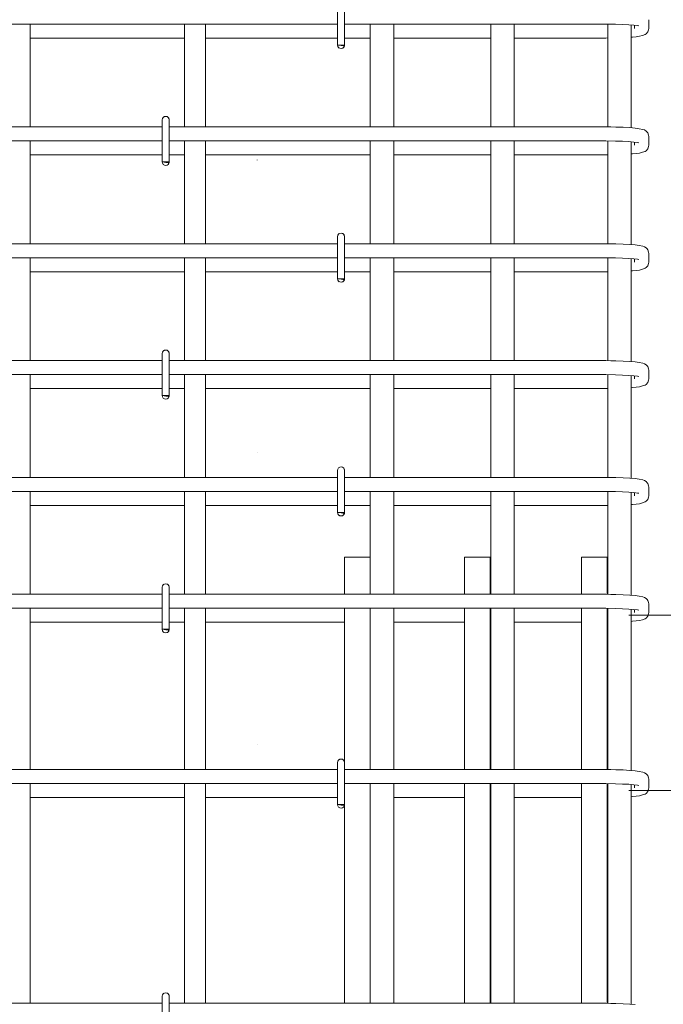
# Model space of a CAD drawing. Header units: millimetres. Extents: x 22882 to 32023, y -25742 to 9757.
# Tile 17 of 24: x 24287 to 24837, y 5917 to 6760. Entities that reach past the tile are written whole.
import ezdxf

# ---------------------------------------------------------------- set-up
doc = ezdxf.new("R2010")
doc.units = ezdxf.units.MM
doc.linetypes.add('ADSK_Линия разреза', pattern=[500, 0, -250, 0, -250])
doc.linetypes.add('ADSK_Пунктирная_п5', pattern=[125, 0, -125])
for name, color, linetype, lineweight in [('A-____-____-DIMS', 211, 'Continuous', 9), ('A-____-____-DIMS-25', 211, 'Continuous', 9), ('G-____-____-SYMB', 111, 'ADSK_Пунктирная_п5', 20), ('S-RBAR-____-OTLN', 171, 'Continuous', 100)]:
    doc.layers.add(name, color=color, linetype=linetype, lineweight=lineweight)
doc.styles.add('GOST Common_I_1', font='GOST_Common Italic.ttf', dxfattribs={"width": 0.8, "height": 62.5})
doc.dimstyles.new('ADSK_Для_арматуры_Основной_2_5_мм_шаг_кол-во_Стрелки_точный', dxfattribs={"dimscale": 304.8, "dimtxt": 0.206224, "dimasz": 0, "dimexe": 0.123031, "dimexo": 0.000403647, "dimgap": 0.032808, "dimtad": 1, "dimdec": 0, "dimlfac": 304.8, "dimdsep": 46, "dimtxsty": 'GOST Common_I_1', "dimblk2": 'NONE', "dimsah": 1, "dimcen": 0.09, "dimdle": 0.123031, "dimazin": 0, "dimtfac": 1, "dimtdec": 4, "dimtix": 1, "dimtmove": 0, "dimatfit": 3, "dimfxl": 1, "dimtvp": 1, "dimtfill": 1, "dimtolj": 1, "dimtzin": 0, "dimarcsym": 2})
doc.dimstyles.new('ADSK_Для_арматуры_Основной_2_5_мм_шаг_кол-во_Стрелки_точный_1', dxfattribs={"dimscale": 304.8, "dimtxt": 0.206224, "dimasz": 0.246063, "dimexe": 0.123031, "dimexo": 0.000403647, "dimgap": 0.032808, "dimtad": 1, "dimdec": 0, "dimlfac": 304.8, "dimdsep": 46, "dimtxsty": 'GOST Common_I_1', "dimsah": 1, "dimcen": 0.09, "dimdle": 0.123031, "dimazin": 0, "dimtfac": 1, "dimtdec": 4, "dimtix": 1, "dimtmove": 0, "dimatfit": 3, "dimfxl": 1, "dimtvp": 1, "dimtfill": 1, "dimtolj": 1, "dimtzin": 0, "dimarcsym": 2})
doc.dimstyles.new('ADSK_Округление_5мм__Узкий_', dxfattribs={"dimscale": 304.8, "dimtxt": 0.206224, "dimasz": 0.147638, "dimexe": 0.123031, "dimexo": 0.000269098, "dimgap": 0.032808, "dimtad": 1, "dimdec": 0, "dimlfac": 304.8, "dimrnd": 5, "dimdsep": 46, "dimtxsty": 'GOST Common_I_1', "dimblk1": 'OBLIQUE', "dimblk2": 'OBLIQUE', "dimsah": 1, "dimcen": 0.09, "dimdle": 0.123031, "dimazin": 0, "dimtfac": 1, "dimtdec": 4, "dimtix": 1, "dimtmove": 0, "dimatfit": 3, "dimfxl": 1, "dimtvp": 1, "dimtfill": 1, "dimtolj": 1, "dimtzin": 0, "dimlwd": 20, "dimlwe": 20, "dimarcsym": 2})

# ---------------------------------------------------------------- blocks, each defined once
blk = doc.blocks.new('DIMBLOCK6-КЖ1_ПЭ_ВЭ2_Армирование_Пилоны_Пм-2_2_1-1')
at = {"layer": 'A-____-____-DIMS-25', "lineweight": 40}
for p, q in [((25044.63, 6850), (25022.13, 6872.5)), ((25044.63, 6850), (25067.13, 6827.5)), ((25044.63, 6250), (25022.13, 6272.5)), ((25044.63, 6250), (25067.13, 6227.5))]:
    blk.add_line(p, q, dxfattribs=at)
at = {"layer": 'A-____-____-DIMS-25', "lineweight": 20}
for p, q in [((25044.63, 6850), (24808, 6850)), ((25044.63, 6850), (25044.63, 6250)), ((25044.63, 6850), (25082.13, 6850)), ((25044.63, 6250), (24808, 6250)), ((25044.63, 6250), (25082.13, 6250))]:
    blk.add_line(p, q, dxfattribs=at)
at = {"layer": 'A-____-____-DIMS-25', "color": 0, "lineweight": 20, "insert": (24952.95, 6497.26), "char_height": 62.5, "width": 126.5667, "attachment_point": 1, "rotation": 90, "line_spacing_factor": 1.022761, "style": 'GOST Common_I_1', "bg_fill": 3, "box_fill_scale": 1.25, "bg_fill_color": 256, "bg_fill_true_color": 13158600, "bg_fill_transparency": 0}
blk.add_mtext('600', dxfattribs=at)
blk = doc.blocks.new('_Oblique')
at = {"color": 0, "linetype": 'ByBlock', "lineweight": -2}
blk.add_line((-0.5, -0.5), (0.5, 0.5), dxfattribs=at)
blk = doc.blocks.new('DIMBLOCK7-КЖ1_ПЭ_ВЭ2_Армирование_Пилоны_Пм-2_2_1-1')
at = {"layer": 'A-____-____-DIMS-25', "lineweight": 40}
for p, q in [((25044.63, 6250), (25022.13, 6272.5)), ((25044.63, 6250), (25067.13, 6227.5)), ((25044.63, 6100), (25022.13, 6122.5)), ((25044.63, 6100), (25067.13, 6077.5))]:
    blk.add_line(p, q, dxfattribs=at)
at = {"layer": 'A-____-____-DIMS-25', "lineweight": 20}
for p, q in [((25044.63, 6250), (24808, 6250)), ((25044.63, 6250), (25044.63, 6100)), ((25044.63, 6250), (25082.13, 6250)), ((25044.63, 6100), (24808, 6100)), ((25044.63, 6100), (25082.13, 6100))]:
    blk.add_line(p, q, dxfattribs=at)
at = {"layer": 'A-____-____-DIMS-25', "color": 0, "lineweight": 20, "insert": (24952.95, 6127.06), "char_height": 62.5, "width": 115.0606, "attachment_point": 1, "rotation": 90, "line_spacing_factor": 1.022761, "style": 'GOST Common_I_1', "bg_fill": 3, "box_fill_scale": 1.25, "bg_fill_color": 256, "bg_fill_true_color": 13158600, "bg_fill_transparency": 0}
blk.add_mtext('150', dxfattribs=at)
blk = doc.blocks.new('DIMBLOCK8-КЖ1_ПЭ_ВЭ2_Армирование_Пилоны_Пм-2_2_1-1')
at = {"layer": 'A-____-____-DIMS-25', "lineweight": 40}
for p, q in [((25044.63, 6100), (25022.13, 6122.5)), ((25044.63, 6100), (25067.13, 6077.5)), ((25044.63, 4900), (25022.13, 4922.5)), ((25044.63, 4900), (25067.13, 4877.5))]:
    blk.add_line(p, q, dxfattribs=at)
at = {"layer": 'A-____-____-DIMS-25', "lineweight": 20}
for p, q in [((25044.63, 6100), (24808, 6100)), ((25044.63, 6100), (25044.63, 4900)), ((25044.63, 6100), (25082.13, 6100)), ((25044.63, 4900), (24808, 4900)), ((25044.63, 4900), (25082.13, 4900))]:
    blk.add_line(p, q, dxfattribs=at)
at = {"layer": 'A-____-____-DIMS-25', "color": 0, "lineweight": 20, "insert": (24952.95, 5434.48), "char_height": 62.5, "width": 157.2495, "attachment_point": 1, "rotation": 90, "line_spacing_factor": 1.022761, "style": 'GOST Common_I_1', "bg_fill": 3, "box_fill_scale": 1.25, "bg_fill_color": 256, "bg_fill_true_color": 13158600, "bg_fill_transparency": 0}
blk.add_mtext('1200', dxfattribs=at)
blk = doc.blocks.new('DIMBLOCK12-КЖ1_ПЭ_ВЭ2_Армирование_Пилоны_Пм-2_2_1-1')
at = {"layer": 'A-____-____-DIMS-25', "lineweight": 40}
for points in [[(25044.63, 6850), (25034.75, 6775), (25054.5, 6775)], [(25044.63, 6250), (25054.5, 6325), (25034.75, 6325)]]:
    blk.add_hatch(color=256, dxfattribs=at).paths.add_polyline_path(points)
at = {"layer": 'A-____-____-DIMS-25'}
for p, q in [((25044.63, 6887.5), (25044.63, 6212.5)), ((25044.63, 6850), (24856.5, 6850)), ((25044.63, 6850), (25082.13, 6850)), ((25044.63, 6250), (24856.5, 6250)), ((25044.63, 6250), (25082.13, 6250))]:
    blk.add_line(p, q, dxfattribs=at)
at = {"layer": 'A-____-____-DIMS-25', "lineweight": 40}
for p, q in [((25044.63, 6850), (25034.75, 6775)), ((25054.5, 6775), (25044.63, 6850)), ((25034.75, 6775), (25054.5, 6775)), ((25054.5, 6325), (25034.75, 6325)), ((25034.75, 6325), (25044.63, 6250)), ((25044.63, 6250), (25054.5, 6325))]:
    blk.add_line(p, q, dxfattribs=at)
at = {"layer": 'A-____-____-DIMS-25', "color": 0, "insert": (24952.95, 6396.59), "char_height": 62.5, "width": 368.194, "attachment_point": 1, "rotation": 90, "line_spacing_factor": 1.022761, "style": 'GOST Common_I_1', "bg_fill": 3, "box_fill_scale": 1.25, "bg_fill_color": 256, "bg_fill_true_color": 13158600, "bg_fill_transparency": 0}
blk.add_mtext('100x6=600', dxfattribs=at)
blk = doc.blocks.new('_None')
blk = doc.blocks.new('DIMBLOCK13-КЖ1_ПЭ_ВЭ2_Армирование_Пилоны_Пм-2_2_1-1')
at = {"layer": 'A-____-____-DIMS-25', "lineweight": 40}
for points in [[(25044.63, 6100), (25034.75, 6025), (25054.5, 6025)], [(25044.63, 4900), (25054.5, 4975), (25034.75, 4975)]]:
    blk.add_hatch(color=256, dxfattribs=at).paths.add_polyline_path(points)
at = {"layer": 'A-____-____-DIMS-25'}
for p, q in [((25044.63, 6137.5), (25044.63, 4862.5)), ((25044.63, 6100), (24856.5, 6100)), ((25044.63, 6100), (25082.13, 6100)), ((25044.63, 4900), (24856.5, 4900)), ((25044.63, 4900), (25082.13, 4900))]:
    blk.add_line(p, q, dxfattribs=at)
at = {"layer": 'A-____-____-DIMS-25', "lineweight": 40}
for p, q in [((25044.63, 6100), (25034.75, 6025)), ((25054.5, 6025), (25044.63, 6100)), ((25034.75, 6025), (25054.5, 6025)), ((25054.5, 4975), (25034.75, 4975)), ((25034.75, 4975), (25044.63, 4900)), ((25044.63, 4900), (25054.5, 4975))]:
    blk.add_line(p, q, dxfattribs=at)
at = {"layer": 'A-____-____-DIMS-25', "color": 0, "insert": (24952.95, 5329.01), "char_height": 62.5, "width": 410.3829, "attachment_point": 1, "rotation": 90, "line_spacing_factor": 1.022761, "style": 'GOST Common_I_1', "bg_fill": 3, "box_fill_scale": 1.25, "bg_fill_color": 256, "bg_fill_true_color": 13158600, "bg_fill_transparency": 0}
blk.add_mtext('200x6=1200', dxfattribs=at)

msp = doc.modelspace()

# ---------------------------------------------------------------- hatches: boundary and pattern name
at = {"layer": 'S-RBAR-____-OTLN', "lineweight": 20}
for points in [[(24564.1938, 6737.302), (24564.7896, 6738), (24558.8918, 6738), (24561.8918, 6737.605)], [(24414.1938, 6637.302), (24414.7896, 6638), (24408.8918, 6638), (24411.8918, 6637.605)], [(24564.1938, 6537.302), (24564.7896, 6538), (24558.8918, 6538), (24561.8918, 6537.605)], [(24414.1938, 6437.302), (24414.7896, 6438), (24408.8918, 6438), (24411.8918, 6437.605)], [(24564.1938, 6337.302), (24564.7896, 6338), (24558.8918, 6338), (24561.8918, 6337.605)], [(24414.1938, 6237.302), (24414.7896, 6238), (24408.8918, 6238), (24411.8918, 6237.605)], [(24564.1938, 6087.302), (24564.7896, 6088), (24558.8918, 6088), (24561.8918, 6087.605)]]:
    msp.add_hatch(color=256, dxfattribs=at).paths.add_polyline_path(points)
h = msp.add_hatch(color=256, dxfattribs=at)
edge = h.paths.add_edge_path()
edge.add_arc((24561.8918, 6738), 3, 339.0594289, 360)
edge.add_line((24564.8918, 6738), (24561.8918, 6738))
edge.add_line((24561.8918, 6738), (24564.6937, 6736.9278))
h = msp.add_hatch(color=256, dxfattribs=at)
edge = h.paths.add_edge_path()
edge.add_arc((24411.8918, 6638), 3, 339.0594289, 360)
edge.add_line((24414.8918, 6638), (24411.8918, 6638))
edge.add_line((24411.8918, 6638), (24414.6937, 6636.9278))
h = msp.add_hatch(color=256, dxfattribs=at)
edge = h.paths.add_edge_path()
edge.add_arc((24561.8918, 6538), 3, 339.0594289, 360)
edge.add_line((24564.8918, 6538), (24561.8918, 6538))
edge.add_line((24561.8918, 6538), (24564.6937, 6536.9278))
h = msp.add_hatch(color=256, dxfattribs=at)
edge = h.paths.add_edge_path()
edge.add_arc((24411.8918, 6438), 3, 339.0594289, 360)
edge.add_line((24414.8918, 6438), (24411.8918, 6438))
edge.add_line((24411.8918, 6438), (24414.6937, 6436.9278))
h = msp.add_hatch(color=256, dxfattribs=at)
edge = h.paths.add_edge_path()
edge.add_arc((24561.8918, 6338), 3, 339.0594289, 360)
edge.add_line((24564.8918, 6338), (24561.8918, 6338))
edge.add_line((24561.8918, 6338), (24564.6937, 6336.9278))
h = msp.add_hatch(color=256, dxfattribs=at)
edge = h.paths.add_edge_path()
edge.add_arc((24411.8918, 6238), 3, 339.0594289, 360)
edge.add_line((24414.8918, 6238), (24411.8918, 6238))
edge.add_line((24411.8918, 6238), (24414.6937, 6236.9278))
h = msp.add_hatch(color=256, dxfattribs=at)
edge = h.paths.add_edge_path()
edge.add_arc((24561.8918, 6088), 3, 339.0594289, 360)
edge.add_line((24564.8918, 6088), (24561.8918, 6088))
edge.add_line((24561.8918, 6088), (24564.6937, 6086.9278))

# ---------------------------------------------------------------- linework, layer by layer
at = {"layer": 'G-____-____-SYMB', "linetype": 'ADSK_Линия разреза'}
msp.add_line((24490, 9640.9335), (24490, 3212.4236), dxfattribs=at)
at = {"layer": 'S-RBAR-____-OTLN', "lineweight": 20}
for p, q in [((24558.8918, 6774), (24558.8918, 6738)), ((24564.8918, 6774), (24564.8918, 6738)), ((24824.9998, 6752.2932), (24824.9998, 6759.7068)), ((24558.8918, 6756), (24264.8918, 6756)), ((24295.9999, 6668), (24295.9999, 6756)), ((24427.9999, 6668), (24427.9999, 6756)), ((24445.9999, 6668), (24445.9999, 6756)), ((24782.9998, 6756), (24564.8918, 6756)), ((24586.8918, 6756), (24586.8918, 6668)), ((24606.8918, 6756), (24606.8918, 6668)), ((24689.9999, 6756), (24689.9999, 6668)), ((24709.9999, 6756), (24709.9999, 6668)), ((24788.2254, 6755.9754), (24782.9998, 6756)), ((24796.6182, 6755.8275), (24788.2254, 6755.9754)), ((24789.9999, 6755.9442), (24789.9999, 6667.9456)), ((24802.7452, 6755.619), (24796.6182, 6755.8275)), ((24808.0742, 6755.3405), (24802.7452, 6755.619)), ((24812.3633, 6755.0079), (24808.0742, 6755.3405)), ((24809.9999, 6755.1912), (24809.9999, 6667.2259)), ((24815.3475, 6754.6541), (24812.3633, 6755.0079)), ((24812.9998, 6752.2932), (24812.9998, 6754.9324)), ((24816.4422, 6754.4491), (24815.3475, 6754.6541)), ((24824.1697, 6749.2054), (24824.8888, 6751.13)), ((24824.8888, 6751.13), (24824.9998, 6752.2932)), ((24295.9999, 6744), (24427.9999, 6744)), ((24445.9999, 6744), (24558.8918, 6744)), ((24564.8918, 6744), (24586.8918, 6744)), ((24606.8918, 6744), (24689.9999, 6744)), ((24709.9999, 6744), (24782.9998, 6744)), ((24782.9998, 6744), (24788.3388, 6744.0251)), ((24788.3388, 6744.0251), (24789.9999, 6744.0489)), ((24809.9999, 6744.774), (24811.2925, 6744.8564)), ((24811.2925, 6744.8564), (24814.232, 6745.1709)), ((24814.232, 6745.1709), (24817.1715, 6745.4853)), ((24817.1715, 6745.4853), (24819.6282, 6746.2578)), ((24819.6282, 6746.2578), (24822.0849, 6747.0303)), ((24822.0849, 6747.0303), (24822.8238, 6747.5834)), ((24822.8238, 6747.5834), (24824.1697, 6749.2054)), ((24564.7896, 6738), (24558.8918, 6738)), ((24558.8918, 6738), (24561.8918, 6737.605)), ((24564.8918, 6738), (24561.8918, 6738)), ((24561.8918, 6738), (24564.6937, 6736.9278)), ((24561.8918, 6737.605), (24564.1938, 6737.302)), ((24564.1938, 6737.302), (24564.7896, 6738)), ((24408.8918, 6674), (24408.8918, 6638)), ((24414.8918, 6674), (24414.8918, 6638)), ((24408.8918, 6668), (24114.8918, 6668)), ((24782.9998, 6668), (24414.8918, 6668)), ((24788.3388, 6667.9749), (24782.9998, 6668)), ((24792.6368, 6667.8991), (24788.3388, 6667.9749)), ((24796.9347, 6667.8234), (24792.6368, 6667.8991)), ((24803.2555, 6667.6081), (24796.9347, 6667.8234)), ((24808.8371, 6667.3162), (24803.2555, 6667.6081)), ((24813.5022, 6666.9537), (24808.8371, 6667.3162)), ((24816.8201, 6666.411), (24813.5022, 6666.9537)), ((24820.138, 6665.8683), (24816.8201, 6666.411)), ((24821.4824, 6665.3185), (24820.138, 6665.8683)), ((24822.8238, 6664.4166), (24821.4824, 6665.3185)), ((24823.7076, 6663.4835), (24822.8238, 6664.4166)), ((24824.1697, 6662.7946), (24823.7076, 6663.4835)), ((24824.8888, 6660.87), (24824.1697, 6662.7946)), ((24824.9998, 6659.7068), (24824.8888, 6660.87)), ((24824.9998, 6652.2932), (24824.9998, 6659.7068)), ((24408.8918, 6656), (24114.8918, 6656)), ((24295.9999, 6568), (24295.9999, 6656)), ((24782.9998, 6656), (24414.8918, 6656)), ((24427.9999, 6568), (24427.9999, 6656)), ((24445.9999, 6568), (24445.9999, 6656)), ((24586.8918, 6656), (24586.8918, 6568)), ((24606.8918, 6656), (24606.8918, 6568)), ((24689.9999, 6656), (24689.9999, 6568)), ((24709.9999, 6656), (24709.9999, 6568)), ((24788.2254, 6655.9754), (24782.9998, 6656)), ((24796.6182, 6655.8275), (24788.2254, 6655.9754)), ((24789.9999, 6655.9442), (24789.9999, 6567.9456)), ((24802.7452, 6655.619), (24796.6182, 6655.8275)), ((24808.0742, 6655.3405), (24802.7452, 6655.619)), ((24812.3633, 6655.0079), (24808.0742, 6655.3405)), ((24809.9999, 6655.1912), (24809.9999, 6567.2259)), ((24815.3475, 6654.6541), (24812.3633, 6655.0079)), ((24812.9998, 6652.2932), (24812.9998, 6654.9324)), ((24816.4422, 6654.4491), (24815.3475, 6654.6541)), ((24822.8238, 6647.5834), (24824.1697, 6649.2054)), ((24824.1697, 6649.2054), (24824.8888, 6651.13)), ((24824.8888, 6651.13), (24824.9998, 6652.2932)), ((24295.9999, 6644), (24408.8918, 6644)), ((24414.8918, 6644), (24427.9999, 6644)), ((24445.9999, 6644), (24586.8918, 6644)), ((24606.8918, 6644), (24689.9999, 6644)), ((24709.9999, 6644), (24782.9998, 6644)), ((24782.9998, 6644), (24788.3388, 6644.0251)), ((24788.3388, 6644.0251), (24789.9999, 6644.0489)), ((24809.9999, 6644.774), (24811.2925, 6644.8564)), ((24811.2925, 6644.8564), (24814.232, 6645.1709)), ((24814.232, 6645.1709), (24817.1715, 6645.4853)), ((24817.1715, 6645.4853), (24819.6282, 6646.2578)), ((24819.6282, 6646.2578), (24822.0849, 6647.0303)), ((24822.0849, 6647.0303), (24822.8238, 6647.5834)), ((24414.7896, 6638), (24408.8918, 6638)), ((24408.8918, 6638), (24411.8918, 6637.605)), ((24414.8918, 6638), (24411.8918, 6638)), ((24411.8918, 6638), (24414.6937, 6636.9278)), ((24411.8918, 6637.605), (24414.1938, 6637.302)), ((24414.1938, 6637.302), (24414.7896, 6638)), ((24558.8918, 6574), (24558.8918, 6538)), ((24564.8918, 6574), (24564.8918, 6538)), ((24558.8918, 6568), (24264.8918, 6568)), ((24782.9998, 6568), (24564.8918, 6568)), ((24788.3388, 6567.9749), (24782.9998, 6568)), ((24792.6368, 6567.8991), (24788.3388, 6567.9749)), ((24796.9347, 6567.8234), (24792.6368, 6567.8991)), ((24803.2555, 6567.6081), (24796.9347, 6567.8234)), ((24808.8371, 6567.3162), (24803.2555, 6567.6081)), ((24813.5022, 6566.9537), (24808.8371, 6567.3162)), ((24816.8201, 6566.411), (24813.5022, 6566.9537)), ((24820.138, 6565.8683), (24816.8201, 6566.411)), ((24821.4824, 6565.3185), (24820.138, 6565.8683)), ((24822.8238, 6564.4166), (24821.4824, 6565.3185)), ((24823.7076, 6563.4835), (24822.8238, 6564.4166)), ((24558.8918, 6556), (24264.8918, 6556)), ((24295.9999, 6468), (24295.9999, 6556)), ((24427.9999, 6468), (24427.9999, 6556)), ((24445.9999, 6468), (24445.9999, 6556)), ((24782.9998, 6556), (24564.8918, 6556)), ((24586.8918, 6556), (24586.8918, 6468)), ((24606.8918, 6556), (24606.8918, 6468)), ((24689.9999, 6556), (24689.9999, 6468)), ((24709.9999, 6556), (24709.9999, 6468)), ((24788.2254, 6555.9754), (24782.9998, 6556)), ((24796.6182, 6555.8275), (24788.2254, 6555.9754)), ((24789.9999, 6555.9442), (24789.9999, 6467.9456)), ((24802.7452, 6555.619), (24796.6182, 6555.8275)), ((24808.0742, 6555.3405), (24802.7452, 6555.619)), ((24824.1697, 6562.7946), (24823.7076, 6563.4835)), ((24824.8888, 6560.87), (24824.1697, 6562.7946)), ((24824.9998, 6559.7068), (24824.8888, 6560.87)), ((24824.9998, 6552.2932), (24824.9998, 6559.7068)), ((24812.3633, 6555.0079), (24808.0742, 6555.3405)), ((24809.9999, 6555.1912), (24809.9999, 6467.2259)), ((24815.3475, 6554.6541), (24812.3633, 6555.0079)), ((24812.9998, 6552.2932), (24812.9998, 6554.9324)), ((24816.4422, 6554.4491), (24815.3475, 6554.6541)), ((24822.0849, 6547.0303), (24822.8238, 6547.5834)), ((24822.8238, 6547.5834), (24824.1697, 6549.2054)), ((24824.1697, 6549.2054), (24824.8888, 6551.13)), ((24824.8888, 6551.13), (24824.9998, 6552.2932)), ((24295.9999, 6544), (24427.9999, 6544)), ((24445.9999, 6544), (24558.8918, 6544)), ((24564.8918, 6544), (24586.8918, 6544)), ((24606.8918, 6544), (24689.9999, 6544)), ((24709.9999, 6544), (24782.9998, 6544)), ((24782.9998, 6544), (24788.3388, 6544.0251)), ((24788.3388, 6544.0251), (24789.9999, 6544.0489)), ((24809.9999, 6544.774), (24811.2925, 6544.8564)), ((24811.2925, 6544.8564), (24814.232, 6545.1709)), ((24814.232, 6545.1709), (24817.1715, 6545.4853)), ((24817.1715, 6545.4853), (24819.6282, 6546.2578)), ((24819.6282, 6546.2578), (24822.0849, 6547.0303)), ((24564.7896, 6538), (24558.8918, 6538)), ((24558.8918, 6538), (24561.8918, 6537.605)), ((24564.8918, 6538), (24561.8918, 6538)), ((24561.8918, 6538), (24564.6937, 6536.9278)), ((24561.8918, 6537.605), (24564.1938, 6537.302)), ((24564.1938, 6537.302), (24564.7896, 6538)), ((24408.8918, 6474), (24408.8918, 6438)), ((24414.8918, 6474), (24414.8918, 6438)), ((24408.8918, 6468), (24114.8918, 6468)), ((24782.9998, 6468), (24414.8918, 6468)), ((24788.3388, 6467.9749), (24782.9998, 6468)), ((24792.6368, 6467.8991), (24788.3388, 6467.9749)), ((24796.9347, 6467.8234), (24792.6368, 6467.8991)), ((24803.2555, 6467.6081), (24796.9347, 6467.8234)), ((24808.8371, 6467.3162), (24803.2555, 6467.6081)), ((24813.5022, 6466.9537), (24808.8371, 6467.3162)), ((24816.8201, 6466.411), (24813.5022, 6466.9537)), ((24820.138, 6465.8683), (24816.8201, 6466.411)), ((24821.4824, 6465.3185), (24820.138, 6465.8683)), ((24822.8238, 6464.4166), (24821.4824, 6465.3185)), ((24823.7076, 6463.4835), (24822.8238, 6464.4166)), ((24824.1697, 6462.7946), (24823.7076, 6463.4835)), ((24408.8918, 6456), (24114.8918, 6456)), ((24295.9999, 6368), (24295.9999, 6456)), ((24782.9998, 6456), (24414.8918, 6456)), ((24427.9999, 6368), (24427.9999, 6456)), ((24445.9999, 6368), (24445.9999, 6456)), ((24586.8918, 6456), (24586.8918, 6368)), ((24606.8918, 6456), (24606.8918, 6368)), ((24689.9999, 6456), (24689.9999, 6368)), ((24709.9999, 6456), (24709.9999, 6368)), ((24788.2254, 6455.9754), (24782.9998, 6456)), ((24796.6182, 6455.8275), (24788.2254, 6455.9754)), ((24789.9999, 6455.9442), (24789.9999, 6367.9456)), ((24802.7452, 6455.619), (24796.6182, 6455.8275)), ((24808.0742, 6455.3405), (24802.7452, 6455.619)), ((24812.3633, 6455.0079), (24808.0742, 6455.3405)), ((24809.9999, 6455.1912), (24809.9999, 6367.2259)), ((24815.3475, 6454.6541), (24812.3633, 6455.0079)), ((24812.9998, 6452.2932), (24812.9998, 6454.9324)), ((24816.4422, 6454.4491), (24815.3475, 6454.6541)), ((24824.8888, 6460.87), (24824.1697, 6462.7946)), ((24824.9998, 6459.7068), (24824.8888, 6460.87)), ((24824.9998, 6452.2932), (24824.9998, 6459.7068)), ((24817.1715, 6445.4853), (24819.6282, 6446.2578)), ((24819.6282, 6446.2578), (24822.0849, 6447.0303)), ((24822.0849, 6447.0303), (24822.8238, 6447.5834)), ((24822.8238, 6447.5834), (24824.1697, 6449.2054)), ((24824.1697, 6449.2054), (24824.8888, 6451.13)), ((24824.8888, 6451.13), (24824.9998, 6452.2932)), ((24295.9999, 6444), (24408.8918, 6444)), ((24414.7896, 6438), (24408.8918, 6438)), ((24408.8918, 6438), (24411.8918, 6437.605)), ((24414.8918, 6438), (24411.8918, 6438)), ((24411.8918, 6438), (24414.6937, 6436.9278)), ((24411.8918, 6437.605), (24414.1938, 6437.302)), ((24414.1938, 6437.302), (24414.7896, 6438)), ((24414.8918, 6444), (24427.9999, 6444)), ((24445.9999, 6444), (24586.8918, 6444)), ((24606.8918, 6444), (24689.9999, 6444)), ((24709.9999, 6444), (24782.9998, 6444)), ((24782.9998, 6444), (24788.3388, 6444.0251)), ((24788.3388, 6444.0251), (24789.9999, 6444.0489)), ((24809.9999, 6444.774), (24811.2925, 6444.8564)), ((24811.2925, 6444.8564), (24814.232, 6445.1709)), ((24814.232, 6445.1709), (24817.1715, 6445.4853)), ((24558.8918, 6374), (24558.8918, 6338)), ((24564.8918, 6374), (24564.8918, 6338)), ((24558.8918, 6368), (24264.8918, 6368)), ((24782.9998, 6368), (24564.8918, 6368)), ((24788.3388, 6367.9749), (24782.9998, 6368)), ((24792.6368, 6367.8991), (24788.3388, 6367.9749)), ((24796.9347, 6367.8234), (24792.6368, 6367.8991)), ((24803.2555, 6367.6081), (24796.9347, 6367.8234)), ((24808.8371, 6367.3162), (24803.2555, 6367.6081)), ((24813.5022, 6366.9537), (24808.8371, 6367.3162)), ((24816.8201, 6366.411), (24813.5022, 6366.9537)), ((24820.138, 6365.8683), (24816.8201, 6366.411)), ((24821.4824, 6365.3185), (24820.138, 6365.8683)), ((24822.8238, 6364.4166), (24821.4824, 6365.3185)), ((24823.7076, 6363.4835), (24822.8238, 6364.4166)), ((24824.1697, 6362.7946), (24823.7076, 6363.4835)), ((24824.8888, 6360.87), (24824.1697, 6362.7946)), ((24558.8918, 6356), (24264.8918, 6356)), ((24295.9999, 6268), (24295.9999, 6356)), ((24427.9999, 6268), (24427.9999, 6356)), ((24445.9999, 6268), (24445.9999, 6356)), ((24782.9998, 6356), (24564.8918, 6356)), ((24586.8918, 6356), (24586.8918, 6268)), ((24606.8918, 6356), (24606.8918, 6268)), ((24689.9999, 6356), (24689.9999, 6268)), ((24709.9999, 6356), (24709.9999, 6268)), ((24788.2254, 6355.9754), (24782.9998, 6356)), ((24796.6182, 6355.8275), (24788.2254, 6355.9754)), ((24789.9999, 6355.9442), (24789.9999, 6267.9456)), ((24802.7452, 6355.619), (24796.6182, 6355.8275)), ((24808.0742, 6355.3405), (24802.7452, 6355.619)), ((24812.3633, 6355.0079), (24808.0742, 6355.3405)), ((24809.9999, 6355.1912), (24809.9999, 6267.2259)), ((24815.3475, 6354.6541), (24812.3633, 6355.0079)), ((24812.9998, 6352.2932), (24812.9998, 6354.9324)), ((24816.4422, 6354.4491), (24815.3475, 6354.6541)), ((24824.9998, 6359.7068), (24824.8888, 6360.87)), ((24824.9998, 6352.2932), (24824.9998, 6359.7068)), ((24811.2925, 6344.8564), (24814.232, 6345.1709)), ((24814.232, 6345.1709), (24817.1715, 6345.4853)), ((24817.1715, 6345.4853), (24819.6282, 6346.2578)), ((24819.6282, 6346.2578), (24822.0849, 6347.0303)), ((24822.0849, 6347.0303), (24822.8238, 6347.5834)), ((24822.8238, 6347.5834), (24824.1697, 6349.2054)), ((24824.1697, 6349.2054), (24824.8888, 6351.13)), ((24824.8888, 6351.13), (24824.9998, 6352.2932)), ((24295.9999, 6344), (24427.9999, 6344)), ((24445.9999, 6344), (24558.8918, 6344)), ((24564.7896, 6338), (24558.8918, 6338)), ((24558.8918, 6338), (24561.8918, 6337.605)), ((24564.8918, 6338), (24561.8918, 6338)), ((24561.8918, 6338), (24564.6937, 6336.9278)), ((24561.8918, 6337.605), (24564.1938, 6337.302)), ((24564.1938, 6337.302), (24564.7896, 6338)), ((24564.8918, 6344), (24586.8918, 6344)), ((24606.8918, 6344), (24689.9999, 6344)), ((24709.9999, 6344), (24782.9998, 6344)), ((24782.9998, 6344), (24788.3388, 6344.0251)), ((24788.3388, 6344.0251), (24789.9999, 6344.0489)), ((24809.9999, 6344.774), (24811.2925, 6344.8564)), ((24408.8918, 6274), (24408.8918, 6238)), ((24414.8918, 6274), (24414.8918, 6238)), ((24408.8918, 6268), (24114.8918, 6268)), ((24782.9998, 6268), (24414.8918, 6268)), ((24788.3388, 6267.9749), (24782.9998, 6268)), ((24792.6368, 6267.8991), (24788.3388, 6267.9749)), ((24796.9347, 6267.8234), (24792.6368, 6267.8991)), ((24803.2555, 6267.6081), (24796.9347, 6267.8234)), ((24808.8371, 6267.3162), (24803.2555, 6267.6081)), ((24813.5022, 6266.9537), (24808.8371, 6267.3162)), ((24816.8201, 6266.411), (24813.5022, 6266.9537)), ((24820.138, 6265.8683), (24816.8201, 6266.411)), ((24821.4824, 6265.3185), (24820.138, 6265.8683)), ((24822.8238, 6264.4166), (24821.4824, 6265.3185)), ((24823.7076, 6263.4835), (24822.8238, 6264.4166)), ((24824.1697, 6262.7946), (24823.7076, 6263.4835)), ((24824.8888, 6260.87), (24824.1697, 6262.7946)), ((24824.9998, 6259.7068), (24824.8888, 6260.87)), ((24408.8918, 6256), (24114.8918, 6256)), ((24295.9999, 6118), (24295.9999, 6256)), ((24782.9998, 6256), (24414.8918, 6256)), ((24427.9999, 6118), (24427.9999, 6256)), ((24445.9999, 6118), (24445.9999, 6256)), ((24586.8918, 6256), (24586.8918, 6118)), ((24606.8918, 6256), (24606.8918, 6118)), ((24689.9999, 6256), (24689.9999, 6118)), ((24709.9999, 6256), (24709.9999, 6118)), ((24788.2254, 6255.9754), (24782.9998, 6256)), ((24796.6182, 6255.8275), (24788.2254, 6255.9754)), ((24789.9999, 6255.9442), (24789.9999, 6117.9456)), ((24802.7452, 6255.619), (24796.6182, 6255.8275)), ((24808.0742, 6255.3405), (24802.7452, 6255.619)), ((24812.3633, 6255.0079), (24808.0742, 6255.3405)), ((24809.9999, 6255.1912), (24809.9999, 6117.2259)), ((24815.3475, 6254.6541), (24812.3633, 6255.0079)), ((24812.9998, 6252.2932), (24812.9998, 6254.9324)), ((24816.4422, 6254.4491), (24815.3475, 6254.6541)), ((24824.8888, 6251.13), (24824.9998, 6252.2932)), ((24824.9998, 6252.2932), (24824.9998, 6259.7068)), ((24295.9999, 6244), (24408.8918, 6244)), ((24414.8918, 6244), (24427.9999, 6244)), ((24445.9999, 6244), (24564.8918, 6244)), ((24606.8918, 6244), (24667.3918, 6244)), ((24689.3918, 6244), (24689.9999, 6244)), ((24709.9999, 6244), (24767.3918, 6244)), ((24789.3918, 6244.0402), (24789.9999, 6244.0489)), ((24809.9999, 6244.774), (24811.2925, 6244.8564)), ((24811.2925, 6244.8564), (24814.232, 6245.1709)), ((24814.232, 6245.1709), (24817.1715, 6245.4853)), ((24817.1715, 6245.4853), (24819.6282, 6246.2578)), ((24819.6282, 6246.2578), (24822.0849, 6247.0303)), ((24822.0849, 6247.0303), (24822.8238, 6247.5834)), ((24822.8238, 6247.5834), (24824.1697, 6249.2054)), ((24824.1697, 6249.2054), (24824.8888, 6251.13)), ((24414.7896, 6238), (24408.8918, 6238)), ((24408.8918, 6238), (24411.8918, 6237.605)), ((24414.8918, 6238), (24411.8918, 6238)), ((24411.8918, 6238), (24414.6937, 6236.9278)), ((24411.8918, 6237.605), (24414.1938, 6237.302)), ((24414.1938, 6237.302), (24414.7896, 6238)), ((24558.8918, 6118), (24264.8918, 6118)), ((24558.8918, 6124), (24558.8918, 6088)), ((24564.8918, 6124), (24564.8918, 6088)), ((24782.9998, 6118), (24564.8918, 6118)), ((24788.3388, 6117.9749), (24782.9998, 6118)), ((24792.6368, 6117.8991), (24788.3388, 6117.9749)), ((24796.9347, 6117.8234), (24792.6368, 6117.8991)), ((24803.2555, 6117.6081), (24796.9347, 6117.8234)), ((24808.8371, 6117.3162), (24803.2555, 6117.6081)), ((24813.5022, 6116.9537), (24808.8371, 6117.3162)), ((24816.8201, 6116.411), (24813.5022, 6116.9537)), ((24820.138, 6115.8683), (24816.8201, 6116.411)), ((24821.4824, 6115.3185), (24820.138, 6115.8683)), ((24822.8238, 6114.4166), (24821.4824, 6115.3185)), ((24823.7076, 6113.4835), (24822.8238, 6114.4166)), ((24824.1697, 6112.7946), (24823.7076, 6113.4835)), ((24824.8888, 6110.87), (24824.1697, 6112.7946)), ((24824.9998, 6109.7068), (24824.8888, 6110.87)), ((24824.9998, 6102.2932), (24824.9998, 6109.7068)), ((24558.8918, 6106), (24264.8918, 6106)), ((24295.9999, 5918), (24295.9999, 6106)), ((24427.9999, 5918), (24427.9999, 6106)), ((24445.9999, 5918), (24445.9999, 6106)), ((24782.9998, 6106), (24564.8918, 6106)), ((24586.8918, 6106), (24586.8918, 5918)), ((24606.8918, 6106), (24606.8918, 5918)), ((24689.9999, 6106), (24689.9999, 5918)), ((24709.9999, 6106), (24709.9999, 5918)), ((24788.2254, 6105.9754), (24782.9998, 6106)), ((24796.6182, 6105.8275), (24788.2254, 6105.9754)), ((24789.9999, 6105.9442), (24789.9999, 5917.9456)), ((24802.7452, 6105.619), (24796.6182, 6105.8275)), ((24808.0742, 6105.3405), (24802.7452, 6105.619)), ((24812.3633, 6105.0079), (24808.0742, 6105.3405)), ((24809.9999, 6105.1912), (24809.9999, 5917.2259)), ((24815.3475, 6104.6541), (24812.3633, 6105.0079)), ((24812.9998, 6102.2932), (24812.9998, 6104.9324)), ((24816.4422, 6104.4491), (24815.3475, 6104.6541)), ((24824.1697, 6099.2054), (24824.8888, 6101.13)), ((24824.8888, 6101.13), (24824.9998, 6102.2932)), ((24295.9999, 6094), (24427.9999, 6094)), ((24445.9999, 6094), (24558.8918, 6094)), ((24606.8918, 6094), (24667.3918, 6094)), ((24689.3918, 6094), (24689.9999, 6094)), ((24709.9999, 6094), (24767.3918, 6094)), ((24789.3918, 6094.0402), (24789.9999, 6094.0489)), ((24809.9999, 6094.774), (24811.2925, 6094.8564)), ((24811.2925, 6094.8564), (24814.232, 6095.1709)), ((24814.232, 6095.1709), (24817.1715, 6095.4853)), ((24817.1715, 6095.4853), (24819.6282, 6096.2578)), ((24819.6282, 6096.2578), (24822.0849, 6097.0303)), ((24822.0849, 6097.0303), (24822.8238, 6097.5834)), ((24822.8238, 6097.5834), (24824.1697, 6099.2054)), ((24564.7896, 6088), (24558.8918, 6088)), ((24558.8918, 6088), (24561.8918, 6087.605)), ((24564.8918, 6088), (24561.8918, 6088)), ((24561.8918, 6088), (24564.6937, 6086.9278)), ((24561.8918, 6087.605), (24564.1938, 6087.302)), ((24564.1938, 6087.302), (24564.7896, 6088)), ((24408.8918, 5924), (24408.8918, 5888)), ((24414.8918, 5924), (24414.8918, 5888)), ((24408.8918, 5918), (24114.8918, 5918)), ((24782.9998, 5918), (24414.8918, 5918)), ((24788.3388, 5917.9749), (24782.9998, 5918)), ((24792.6368, 5917.8991), (24788.3388, 5917.9749)), ((24796.9347, 5917.8234), (24792.6368, 5917.8991)), ((24803.2555, 5917.6081), (24796.9347, 5917.8234)), ((24808.8371, 5917.3162), (24803.2555, 5917.6081)), ((24813.5022, 5916.9537), (24808.8371, 5917.3162))]:
    msp.add_line(p, q, dxfattribs=at)
at = {"layer": 'S-RBAR-____-OTLN', "color": 8, "lineweight": 9}
for p, q in [((24564.8918, 6299.6377), (24564.8918, 6268)), ((24564.8918, 6299.6377), (24586.8918, 6299.6377)), ((24586.8918, 6299.6377), (24586.8918, 6268)), ((24667.3918, 6299.6377), (24667.3918, 6268)), ((24667.3918, 6299.6377), (24689.3918, 6299.6377)), ((24689.3918, 6299.6377), (24689.3918, 6268)), ((24767.3918, 6299.6377), (24767.3918, 6268)), ((24767.3918, 6299.6377), (24789.3918, 6299.6377)), ((24789.3918, 6299.6377), (24789.3918, 6267.9563)), ((24564.8918, 6256), (24564.8918, 6124)), ((24586.8918, 6256), (24586.8918, 6118)), ((24667.3918, 6256), (24667.3918, 6118)), ((24689.3918, 6256), (24689.3918, 6118)), ((24767.3918, 6256), (24767.3918, 6118)), ((24789.3918, 6255.9549), (24789.3918, 6117.9563)), ((24586.8918, 6106), (24586.8918, 5918)), ((24667.3918, 6106), (24667.3918, 5918)), ((24689.3918, 6106), (24689.3918, 5918)), ((24767.3918, 6106), (24767.3918, 5918)), ((24789.3918, 6105.9549), (24789.3918, 5917.9563)), ((24564.8918, 6088), (24564.8918, 5918))]:
    msp.add_line(p, q, dxfattribs=at)
at = {"layer": 'S-RBAR-____-OTLN', "lineweight": 20}
for centre, start, end in [((24561.8918, 6738), 180, 0), ((24561.8918, 6738), 210, 240), ((24561.8918, 6738), 300, 330), ((24561.8918, 6738), 339.0594289, 0), ((24561.8918, 6738), 345, 0), ((24411.8918, 6674), 0, 180), ((24411.8918, 6674), 120, 150), ((24411.8918, 6674), 30, 60), ((24411.8918, 6674), 0, 15), ((24411.8918, 6638), 180, 0), ((24411.8918, 6638), 210, 240), ((24411.8918, 6638), 300, 330), ((24411.8918, 6638), 339.0594289, 0), ((24411.8918, 6638), 345, 0), ((24561.8918, 6574), 0, 180), ((24561.8918, 6574), 120, 150), ((24561.8918, 6574), 30, 60), ((24561.8918, 6574), 0, 15), ((24561.8918, 6538), 180, 0), ((24561.8918, 6538), 210, 240), ((24561.8918, 6538), 300, 330), ((24561.8918, 6538), 339.0594289, 0), ((24561.8918, 6538), 345, 0), ((24411.8918, 6474), 0, 180), ((24411.8918, 6474), 120, 150), ((24411.8918, 6474), 30, 60), ((24411.8918, 6474), 0, 15), ((24411.8918, 6438), 180, 0), ((24411.8918, 6438), 339.0594289, 0), ((24411.8918, 6438), 345, 0), ((24411.8918, 6438), 210, 240), ((24411.8918, 6438), 300, 330), ((24561.8918, 6374), 0, 180), ((24561.8918, 6374), 120, 150), ((24561.8918, 6374), 30, 60), ((24561.8918, 6374), 0, 15), ((24561.8918, 6338), 180, 0), ((24561.8918, 6338), 210, 240), ((24561.8918, 6338), 300, 330), ((24561.8918, 6338), 339.0594289, 0), ((24561.8918, 6338), 345, 0), ((24411.8918, 6274), 0, 180), ((24411.8918, 6274), 120, 150), ((24411.8918, 6274), 30, 60), ((24411.8918, 6274), 0.2713152, 15), ((24411.8918, 6238), 180, 0), ((24411.8918, 6238), 210, 240), ((24411.8918, 6238), 300, 330), ((24411.8918, 6238), 339.0594289, 0), ((24411.8918, 6238), 345, 0), ((24561.8918, 6124), 0, 180), ((24561.8918, 6124), 120, 150), ((24561.8918, 6124), 30, 60), ((24561.8918, 6124), 0, 15), ((24561.8918, 6088), 180, 0), ((24561.8918, 6088), 210, 240), ((24561.8918, 6088), 300, 330), ((24561.8918, 6088), 339.0594289, 360), ((24561.8918, 6088), 345, 0), ((24411.8918, 5924), 0, 180), ((24411.8918, 5924), 120, 150), ((24411.8918, 5924), 30, 60), ((24411.8918, 5924), 0, 15)]:
    msp.add_arc(centre, 3, start, end, dxfattribs=at)

# ---------------------------------------------------------------- next in the draw order: dimensions: what is measured, and where the dimension line sits
at = {"layer": 'A-____-____-DIMS', "lineweight": 20}
dim = msp.add_linear_dim(base=(25044.6283, 6250), p1=(24782.9998, 6850), p2=(24782.9998, 6250), angle=90, dimstyle='ADSK_Округление_5мм__Узкий_', override={"dimpost": '<>', "dimfxl": 600}, dxfattribs=at)
dim.commit()
dim.dimension.update_dxf_attribs({"geometry": 'DIMBLOCK6-КЖ1_ПЭ_ВЭ2_Армирование_Пилоны_Пм-2_2_1-1', "text_midpoint": (25003.3783, 6550)})

# ---------------------------------------------------------------- next in the draw order: dimensions: what is measured, and where the dimension line sits
dim = msp.add_linear_dim(base=(25044.6283, 6100), p1=(24782.9998, 6250), p2=(24782.9998, 6100), angle=90, dimstyle='ADSK_Округление_5мм__Узкий_', override={"dimpost": '<>', "dimfxl": 150}, dxfattribs=at)
dim.commit()
dim.dimension.update_dxf_attribs({"geometry": 'DIMBLOCK7-КЖ1_ПЭ_ВЭ2_Армирование_Пилоны_Пм-2_2_1-1', "text_midpoint": (25002.9758, 6175)})

# ---------------------------------------------------------------- next in the draw order: dimensions: what is measured, and where the dimension line sits
at = {"layer": 'A-____-____-DIMS'}
dim = msp.add_linear_dim(base=(25044.6283, 6250), p1=(24818.9998, 6850), p2=(24818.9998, 6250), angle=90, text='100x6=600', dimstyle='ADSK_Для_арматуры_Основной_2_5_мм_шаг_кол-во_Стрелки_точный', override={"dimpost": '<>', "dimblk1": 'None', "dimblk2": 'None', "dimsah": 1, "dimfxl": 600}, dxfattribs=at)
dim.commit()
dim.dimension.update_dxf_attribs({"geometry": 'DIMBLOCK12-КЖ1_ПЭ_ВЭ2_Армирование_Пилоны_Пм-2_2_1-1', "text_midpoint": (25003.3783, 6550)})
at = {"layer": 'A-____-____-DIMS', "lineweight": 20}
dim = msp.add_linear_dim(base=(25044.6283, 4900), p1=(24782.9998, 6100), p2=(24782.9998, 4900), angle=90, dimstyle='ADSK_Округление_5мм__Узкий_', override={"dimpost": '<>', "dimfxl": 1200}, dxfattribs=at)
dim.commit()
dim.dimension.update_dxf_attribs({"geometry": 'DIMBLOCK8-КЖ1_ПЭ_ВЭ2_Армирование_Пилоны_Пм-2_2_1-1', "text_midpoint": (25002.9758, 5500)})

# ---------------------------------------------------------------- next in the draw order: dimensions: what is measured, and where the dimension line sits
at = {"layer": 'A-____-____-DIMS'}
dim = msp.add_linear_dim(base=(25044.6283, 4900), p1=(24818.9998, 6100), p2=(24818.9998, 4900), angle=90, text='200x6=1200', dimstyle='ADSK_Для_арматуры_Основной_2_5_мм_шаг_кол-во_Стрелки_точный_1', override={"dimpost": '<>', "dimblk1": 'None', "dimblk2": 'None', "dimsah": 1, "dimfxl": 1200}, dxfattribs=at)
dim.commit()
dim.dimension.update_dxf_attribs({"geometry": 'DIMBLOCK13-КЖ1_ПЭ_ВЭ2_Армирование_Пилоны_Пм-2_2_1-1', "text_midpoint": (25003.3783, 5500)})

doc.saveas('drawing.dxf')
